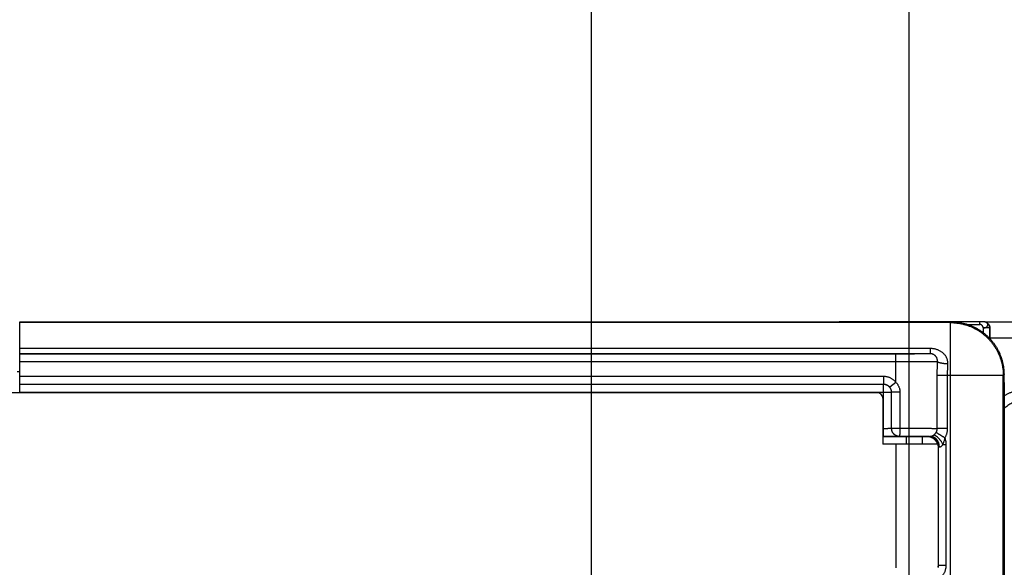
# Model space of a CAD drawing. Header units: inches. Extents: x 0 to 34, y 0 to 22.
# Tile 65 of 109: x 16.5 to 18.3, y 17.8 to 18.8. Entities that reach past the tile are written whole.
import ezdxf

# ---------------------------------------------------------------- set-up
doc = ezdxf.new("R2010")
doc.units = ezdxf.units.IN
doc.header["$LTSCALE"] = 1.87
doc.header["$MEASUREMENT"] = 0
doc.layers.get('0').update_dxf_attribs({"linetype": 'CONTINUOUS'})
doc.layers.add('DIMENSIONS', color=7, linetype='CONTINUOUS')
doc.styles.get("Standard").update_dxf_attribs({"font": 'txt', "width": 0.8})
doc.dimstyles.new('DIMSTYLE_1', dxfattribs={"dimtxt": 0.125, "dimasz": 0.18, "dimexe": 0.18, "dimexo": 0.0625, "dimgap": 0.09, "dimtad": 0, "dimtih": 1, "dimtoh": 1, "dimdec": 3, "dimzin": 4, "dimdsep": 46, "dimtxsty": 'STANDARD', "dimblk": '_FILLED', "dimblk1": '_FILLED', "dimblk2": '_FILLED', "dimcen": 0.09, "dimadec": 0, "dimazin": 0, "dimtp": 0.01, "dimtm": 0.01, "dimtfac": 1, "dimtdec": 3, "dimtofl": 0, "dimtmove": 0, "dimatfit": 3, "dimldrblk": '_FILLED', "dimfxl": 1, "dimtolj": 1, "dimtzin": 4, "dimarcsym": 0})

# ---------------------------------------------------------------- blocks, each defined once
blk = doc.blocks.new('_FILLED')
at = {"color": 0, "linetype": 'BYBLOCK'}
blk.add_solid([(0, 0), (-1, 0.174), (-1, -0.174)], dxfattribs=at)
blk = doc.blocks.new('*D10')
at = {"layer": 'DIMENSIONS', "color": 2, "linetype": 'CONTINUOUS'}
for p, q in [((15.3368, 18.3), (15.3368, 19.1235)), ((17.5364, 17.4584), (17.5364, 19.1235)), ((15.3368, 18.9985), (14.9768, 18.9985)), ((17.5364, 18.9985), (17.8964, 18.9985))]:
    blk.add_line(p, q, dxfattribs=at)
at = {"layer": 'DIMENSIONS', "color": 2, "linetype": 'CONTINUOUS', "xscale": 0.18, "yscale": 0.18, "zscale": 0.18}
blk.add_blockref('_FILLED', (15.3368, 18.9985), dxfattribs=at)
at = {"layer": 'DIMENSIONS', "color": 2, "linetype": 'CONTINUOUS', "xscale": 0.18, "yscale": 0.18, "zscale": 0.18, "rotation": 180}
blk.add_blockref('_FILLED', (17.5364, 18.9985), dxfattribs=at)
at = {"layer": 'DIMENSIONS', "color": 2, "linetype": 'CONTINUOUS', "width": 0.8}
for s, p in [('[', (16.3563, 18.936)), (']', (16.9563, 18.936)), ('2.200', (15.7313, 18.936)), ('55.87', (16.4563, 18.936))]:
    blk.add_text(s, height=0.125, dxfattribs=at).set_placement(p)
blk = doc.blocks.new('*D11')
at = {"layer": 'DIMENSIONS', "color": 2, "linetype": 'CONTINUOUS'}
for p, q in [((15.3368, 18.2949), (15.3368, 19.8735)), ((18.1388, 17.6052), (18.1388, 19.8735)), ((15.3368, 19.7485), (16.0152, 19.7485)), ((18.1388, 19.7485), (17.4652, 19.7485))]:
    blk.add_line(p, q, dxfattribs=at)
at = {"layer": 'DIMENSIONS', "color": 2, "linetype": 'CONTINUOUS', "xscale": 0.18, "yscale": 0.18, "zscale": 0.18, "rotation": 180}
blk.add_blockref('_FILLED', (15.3368, 19.7485), dxfattribs=at)
at = {"layer": 'DIMENSIONS', "color": 2, "linetype": 'CONTINUOUS', "xscale": 0.18, "yscale": 0.18, "zscale": 0.18}
blk.add_blockref('_FILLED', (18.1388, 19.7485), dxfattribs=at)
at = {"layer": 'DIMENSIONS', "color": 2, "linetype": 'CONTINUOUS', "width": 0.8}
for s, p in [('[', (16.7027, 19.686)), (']', (17.3027, 19.686)), ('2.802', (16.0777, 19.686)), ('71.17', (16.8027, 19.686))]:
    blk.add_text(s, height=0.125, dxfattribs=at).set_placement(p)
blk = doc.blocks.new('*D13')
at = {"layer": 'DIMENSIONS', "color": 2, "linetype": 'CONTINUOUS'}
for p, q in [((15.2855, 18.2468), (13.6498, 18.2468)), ((13.7748, 18.2468), (13.7748, 17.8174)), ((13.7748, 17.388), (13.7748, 17.8174)), ((13.7748, 17.8174), (13.7748, 16.9618)), ((17.4631, 17.388), (13.6498, 17.388)), ((13.7748, 16.9618), (13.2928, 16.9618))]:
    blk.add_line(p, q, dxfattribs=at)
at = {"layer": 'DIMENSIONS', "color": 2, "linetype": 'CONTINUOUS', "xscale": 0.18, "yscale": 0.18, "zscale": 0.18}
for p, rotation in [((13.7748, 18.2468), 90), ((13.7748, 17.388), 270)]:
    blk.add_blockref('_FILLED', p, dxfattribs=dict(at, rotation=rotation))
at = {"layer": 'DIMENSIONS', "color": 2, "linetype": 'CONTINUOUS', "width": 0.8}
for s, p in [('[', (12.5303, 16.8993)), (']', (13.1303, 16.8993)), ('.859', (12.0053, 16.8993)), ('21.82', (12.6303, 16.8993))]:
    blk.add_text(s, height=0.125, dxfattribs=at).set_placement(p)
blk = doc.blocks.new('*D14')
at = {"layer": 'DIMENSIONS', "color": 2, "linetype": 'CONTINUOUS'}
for p, q in [((14.5248, 18.6606), (14.1321, 18.6606)), ((14.5248, 17.8754), (14.5248, 18.6606)), ((15.288, 18.2468), (14.3998, 18.2468)), ((14.5248, 18.2468), (14.5248, 17.8754)), ((14.5248, 17.504), (14.5248, 17.8754)), ((18.0225, 17.504), (14.3998, 17.504))]:
    blk.add_line(p, q, dxfattribs=at)
at = {"layer": 'DIMENSIONS', "color": 2, "linetype": 'CONTINUOUS', "xscale": 0.18, "yscale": 0.18, "zscale": 0.18}
for p, rotation in [((14.5248, 18.2468), 90), ((14.5248, 17.504), 270)]:
    blk.add_blockref('_FILLED', p, dxfattribs=dict(at, rotation=rotation))
at = {"layer": 'DIMENSIONS', "color": 2, "linetype": 'CONTINUOUS', "width": 0.8}
for s, p in [('[', (13.3696, 18.5981)), (']', (13.9696, 18.5981)), ('.743', (12.8446, 18.5981)), ('18.87', (13.4696, 18.5981))]:
    blk.add_text(s, height=0.125, dxfattribs=at).set_placement(p)

msp = doc.modelspace()

# ---------------------------------------------------------------- linework, layer by layer
at = {"color": 7, "linetype": 'CONTINUOUS'}
for p, q in [((16.4518, 18.1135), (16.4518, 18.2485)), ((16.4518, 18.2485), (18.2188, 18.2483)), ((18.2173, 18.2468), (16.4518, 18.2468)), ((18.0431, 18.2485), (18.006, 18.2483)), ((18.275, 18.2485), (18.0431, 18.2485)), ((18.2173, 18.2468), (18.2188, 18.2483)), ((18.2173, 17.6936), (18.2173, 18.2468)), ((18.2775, 18.2485), (18.275, 18.2485)), ((18.2789, 18.2485), (18.2775, 18.2485)), ((18.2795, 18.2485), (18.2789, 18.2485)), ((18.2798, 18.2485), (18.2795, 18.2485)), ((18.2809, 18.2484), (18.2809, 18.2484)), ((18.2824, 18.2482), (18.4613, 18.2482)), ((18.2856, 18.247), (18.2852, 18.2472)), ((18.2497, 18.2434), (18.2728, 18.2434)), ((18.2795, 18.2367), (18.2795, 18.2277)), ((18.2917, 18.2367), (18.2795, 18.2367)), ((18.2917, 18.2367), (18.2917, 18.2166)), ((18.2919, 18.2366), (18.2917, 18.2367)), ((18.2918, 18.2166), (18.2918, 18.2182)), ((18.2918, 18.2182), (18.4615, 18.2182)), ((18.1787, 18.1976), (16.4518, 18.1976)), ((18.1787, 18.1976), (18.1787, 18.1878)), ((18.1787, 18.1878), (16.4518, 18.1878)), ((18.1138, 18.1872), (16.4518, 18.1872)), ((18.1138, 18.1722), (16.4518, 18.1722)), ((18.1138, 18.1335), (18.1138, 18.1872)), ((16.4467, 18.1539), (16.4518, 18.1538)), ((16.4518, 18.1452), (18.09, 18.1452)), ((18.09, 18.1452), (18.09, 18.1302)), ((18.1921, 18.0461), (18.1921, 18.1468)), ((18.3173, 18.1468), (18.1921, 18.1468)), ((18.2117, 18.0461), (18.2117, 18.1468)), ((18.3173, 18.1468), (18.3188, 18.1483)), ((18.3173, 17.723), (18.3173, 18.1468)), ((18.3188, 18.133), (18.3188, 18.1483)), ((16.4518, 18.1302), (18.09, 18.1302)), ((16.4518, 18.1301), (18.0899, 18.1301)), ((18.09, 18.1302), (18.0899, 18.1301)), ((18.0899, 18.0312), (18.0899, 18.1301)), ((18.1138, 18.1335), (18.1019, 18.1243)), ((18.0788, 18.1135), (16.1554, 18.1135)), ((16.4518, 18.1151), (18.1049, 18.1151)), ((18.0888, 18.1035), (18.0888, 18.016)), ((18.105, 18.1152), (18.1049, 18.1151)), ((18.1049, 18.1151), (18.1049, 18.0465)), ((18.105, 18.1152), (18.105, 18.0465)), ((18.1214, 18.1152), (18.105, 18.1152)), ((18.1214, 18.1152), (18.1214, 18.0465)), ((18.0888, 18.0462), (18.0899, 18.0462)), ((18.1049, 18.0465), (18.105, 18.0465)), ((18.105, 18.0465), (18.1214, 18.0465)), ((18.2117, 18.0461), (18.1921, 18.0461)), ((18.0888, 18.0312), (18.0899, 18.0312)), ((18.1738, 18.0303), (18.0888, 18.0303)), ((18.1199, 18.0315), (18.12, 18.0315)), ((18.1338, 18.016), (18.1338, 18.0303)), ((18.1638, 18.0303), (18.1638, 18.016)), ((18.1738, 18.0303), (18.1743, 18.0308)), ((18.1938, 18.016), (18.0888, 18.016)), ((18.1138, 18.016), (18.1138, 17.7813)), ((18.1938, 18.016), (18.1938, 17.7825)), ((18.1938, 18.0103), (18.1943, 18.0108)), ((18.1943, 17.7867), (18.1943, 18.0108)), ((18.203, 18.0158), (18.2093, 18.0158)), ((18.2093, 17.7867), (18.2093, 18.0158)), ((18.3199, 17.9973), (18.3188, 17.9985)), ((18.1943, 17.7867), (18.1938, 17.7872)), ((18.1943, 17.7867), (18.2093, 17.7867))]:
    msp.add_line(p, q, dxfattribs=at)
for points in [[(18.2809, 18.2484), (18.2807, 18.2484), (18.2805, 18.2485), (18.2803, 18.2485), (18.2802, 18.2485), (18.2801, 18.2485), (18.2798, 18.2485)], [(18.2852, 18.2472), (18.2842, 18.2477), (18.2832, 18.248), (18.2821, 18.2483), (18.281, 18.2484), (18.2809, 18.2484)]]:
    msp.add_lwpolyline(points, dxfattribs=at)
msp.add_arc((18.0788, 18.1035), 0.01, 0, 90, dxfattribs=at)
for points, knots in [([(18.0513, 18.2485), (18.0513, 18.2485), (18.0513, 18.2484), (18.0513, 18.2484), (18.0513, 18.2483)], [0, 0, 0, 0, 0.301729, 1, 1, 1, 1]), ([(18.2173, 18.2468), (18.2193, 18.2468), (18.2233, 18.2467), (18.2293, 18.2462), (18.2353, 18.2452), (18.2412, 18.244), (18.247, 18.2424), (18.2528, 18.2404), (18.2583, 18.2381), (18.2638, 18.2354), (18.269, 18.2325), (18.2741, 18.2292), (18.279, 18.2256), (18.2836, 18.2217), (18.288, 18.2176), (18.2922, 18.2132), (18.296, 18.2085), (18.2996, 18.2037), (18.3029, 18.1986), (18.3059, 18.1933), (18.3085, 18.1879), (18.3108, 18.1823), (18.3128, 18.1766), (18.3144, 18.1708), (18.3157, 18.1649), (18.3166, 18.1589), (18.3172, 18.1529), (18.3173, 18.1488), (18.3173, 18.1468)], [0, 0, 0, 0, 0.038461, 0.076922, 0.115383, 0.153844, 0.192305, 0.230767, 0.269228, 0.30769, 0.346152, 0.384614, 0.423076, 0.461538, 0.5, 0.538462, 0.576924, 0.615386, 0.653848, 0.69231, 0.730772, 0.769233, 0.807695, 0.846156, 0.884617, 0.923078, 0.961539, 1, 1, 1, 1]), ([(18.2188, 18.2483), (18.2208, 18.2483), (18.2248, 18.2482), (18.2308, 18.2477), (18.2368, 18.2467), (18.2427, 18.2455), (18.2485, 18.2439), (18.2543, 18.2419), (18.2598, 18.2396), (18.2653, 18.2369), (18.2705, 18.234), (18.2756, 18.2307), (18.2805, 18.2271), (18.2851, 18.2232), (18.2895, 18.2191), (18.2937, 18.2147), (18.2975, 18.21), (18.3011, 18.2052), (18.3044, 18.2001), (18.3074, 18.1948), (18.31, 18.1894), (18.3123, 18.1838), (18.3143, 18.1781), (18.3159, 18.1723), (18.3172, 18.1664), (18.3181, 18.1604), (18.3186, 18.1544), (18.3188, 18.1503), (18.3188, 18.1483)], [0, 0, 0, 0, 0.038432, 0.076924, 0.115406, 0.153818, 0.192276, 0.230773, 0.269241, 0.307651, 0.346126, 0.384621, 0.423066, 0.461489, 0.499981, 0.538472, 0.576896, 0.615343, 0.65384, 0.692317, 0.73073, 0.769201, 0.807702, 0.846164, 0.88458, 0.923067, 0.961563, 1, 1, 1, 1]), ([(18.2728, 18.2434), (18.2728, 18.2437), (18.2728, 18.2442), (18.2728, 18.2449), (18.2728, 18.2454), (18.2729, 18.2458), (18.2729, 18.2463), (18.2729, 18.2467), (18.2729, 18.247), (18.2729, 18.2474), (18.2729, 18.2477), (18.2729, 18.2479), (18.2729, 18.248), (18.2729, 18.2481), (18.2729, 18.2482), (18.273, 18.2483), (18.273, 18.2484), (18.273, 18.2484), (18.273, 18.2485), (18.273, 18.2485), (18.273, 18.2485), (18.273, 18.2485), (18.273, 18.2485), (18.273, 18.2485), (18.273, 18.2485), (18.273, 18.2485), (18.273, 18.2485)], [0, 0, 0, 0, 0.195663, 0.291113, 0.383733, 0.472619, 0.556913, 0.635788, 0.708488, 0.774296, 0.832589, 0.88279, 0.90471, 0.924436, 0.941917, 0.957121, 0.970016, 0.980578, 0.984979, 0.988793, 0.992024, 0.994679, 0.996773, 0.998334, 0.999441, 1, 1, 1, 1]), ([(18.2795, 18.2367), (18.2798, 18.2367), (18.2804, 18.2367), (18.2812, 18.2368), (18.282, 18.237), (18.2829, 18.2372), (18.2836, 18.2375), (18.2844, 18.2378), (18.2851, 18.2382), (18.2857, 18.2386), (18.2863, 18.2391), (18.2868, 18.2396), (18.2872, 18.2402), (18.2875, 18.2407), (18.2878, 18.2413), (18.2879, 18.2419), (18.288, 18.2425), (18.288, 18.2432), (18.2879, 18.2438), (18.2877, 18.2444), (18.2874, 18.245), (18.2871, 18.2455), (18.2866, 18.246), (18.2861, 18.2465), (18.2857, 18.2468), (18.2855, 18.2469)], [0, 0, 0, 0, 0.050694, 0.101989, 0.153534, 0.204974, 0.255898, 0.305765, 0.354096, 0.40054, 0.444973, 0.487559, 0.528546, 0.568221, 0.606898, 0.645028, 0.682781, 0.720059, 0.757436, 0.795458, 0.834167, 0.873719, 0.914502, 0.956583, 1, 1, 1, 1]), ([(18.2849, 18.2473), (18.2847, 18.2474), (18.2842, 18.2476), (18.2834, 18.2479), (18.2826, 18.2482), (18.2818, 18.2483), (18.2812, 18.2484), (18.2809, 18.2484)], [0, 0, 0, 0, 0.1845, 0.375939, 0.574546, 0.781647, 1, 1, 1, 1]), ([(18.2917, 18.2367), (18.2917, 18.237), (18.2917, 18.2378), (18.2915, 18.239), (18.2913, 18.2401), (18.2909, 18.2412), (18.2904, 18.2422), (18.2898, 18.2432), (18.2891, 18.2442), (18.2883, 18.245), (18.2874, 18.2458), (18.2865, 18.2465), (18.2857, 18.2469), (18.2853, 18.2472), (18.2852, 18.2472)], [0, 0, 0, 0, 0.088681, 0.177361, 0.266038, 0.354715, 0.443389, 0.532062, 0.620734, 0.709404, 0.798074, 0.886743, 0.975411, 1, 1, 1, 1]), ([(18.2856, 18.247), (18.2857, 18.247), (18.2863, 18.2467), (18.2872, 18.2461), (18.2882, 18.2452), (18.2891, 18.2443), (18.2899, 18.2433), (18.2906, 18.2422), (18.2911, 18.2411), (18.2915, 18.24), (18.2917, 18.2388), (18.2919, 18.2377), (18.2919, 18.237), (18.2919, 18.2366)], [0, 0, 0, 0, 0.034194, 0.142146, 0.247738, 0.350591, 0.450669, 0.548175, 0.643008, 0.735557, 0.826114, 0.914329, 1, 1, 1, 1]), ([(18.2795, 18.2367), (18.2795, 18.2369), (18.2795, 18.2373), (18.2794, 18.2379), (18.2792, 18.2385), (18.2789, 18.2391), (18.2786, 18.2397), (18.2783, 18.2402), (18.2779, 18.2408), (18.2774, 18.2413), (18.2769, 18.2417), (18.2762, 18.2423), (18.2755, 18.2427), (18.2747, 18.2431), (18.2741, 18.2433), (18.2734, 18.2434), (18.273, 18.2434), (18.2728, 18.2434)], [0, 0, 0, 0, 0.059593, 0.120037, 0.181498, 0.243995, 0.307428, 0.371613, 0.436308, 0.501232, 0.566092, 0.630599, 0.757412, 0.81948, 0.880517, 0.940607, 1, 1, 1, 1]), ([(18.2918, 18.2182), (18.2918, 18.2189), (18.2918, 18.2204), (18.2918, 18.2226), (18.2918, 18.2247), (18.2918, 18.2269), (18.2918, 18.2289), (18.2918, 18.231), (18.2918, 18.2329), (18.2919, 18.2348), (18.2919, 18.236), (18.2919, 18.2366)], [0, 0, 0, 0, 0.119442, 0.238405, 0.355927, 0.471535, 0.584763, 0.694699, 0.800905, 0.902946, 1, 1, 1, 1]), ([(18.2123, 18.1684), (18.2123, 18.1691), (18.2123, 18.1704), (18.2122, 18.1724), (18.2119, 18.1744), (18.2114, 18.1764), (18.2107, 18.1784), (18.2098, 18.1804), (18.2088, 18.1823), (18.2076, 18.1842), (18.2062, 18.186), (18.2046, 18.1877), (18.2029, 18.1893), (18.2009, 18.1908), (18.1988, 18.1922), (18.1966, 18.1935), (18.1943, 18.1946), (18.1918, 18.1955), (18.1893, 18.1963), (18.1867, 18.1969), (18.184, 18.1973), (18.1814, 18.1976), (18.1796, 18.1976), (18.1787, 18.1976)], [0, 0, 0, 0, 0.039917, 0.080087, 0.120997, 0.162556, 0.204809, 0.247802, 0.291582, 0.3362, 0.381764, 0.428414, 0.476285, 0.525447, 0.575787, 0.627139, 0.679334, 0.732186, 0.785514, 0.83915, 0.892935, 0.946609, 1, 1, 1, 1]), ([(18.1787, 18.1878), (18.1786, 18.1878), (18.1783, 18.1877), (18.1776, 18.1877), (18.1767, 18.1877), (18.1755, 18.1876), (18.1741, 18.1876), (18.1724, 18.1876), (18.1704, 18.1875), (18.1682, 18.1875), (18.1657, 18.1875), (18.163, 18.1874), (18.1601, 18.1874), (18.157, 18.1874), (18.1537, 18.1874), (18.1502, 18.1873), (18.1466, 18.1873), (18.1428, 18.1873), (18.1389, 18.1873), (18.1349, 18.1873), (18.1308, 18.1873), (18.1266, 18.1872), (18.1223, 18.1872), (18.1181, 18.1872), (18.1152, 18.1872), (18.1138, 18.1872)], [0, 0, 0, 0, 0.005325, 0.014997, 0.028996, 0.047256, 0.069692, 0.096206, 0.126692, 0.161011, 0.199006, 0.240516, 0.285357, 0.333331, 0.384227, 0.437819, 0.49388, 0.552169, 0.612435, 0.67441, 0.737806, 0.802366, 0.867825, 0.933831, 1, 1, 1, 1]), ([(18.1926, 18.1727), (18.1922, 18.1727), (18.1914, 18.1727), (18.1901, 18.1726), (18.1884, 18.1726), (18.1865, 18.1726), (18.1842, 18.1725), (18.1817, 18.1725), (18.1789, 18.1725), (18.1758, 18.1724), (18.1725, 18.1724), (18.169, 18.1724), (18.1652, 18.1724), (18.1612, 18.1723), (18.157, 18.1723), (18.1527, 18.1723), (18.1482, 18.1723), (18.1435, 18.1723), (18.1387, 18.1723), (18.1339, 18.1723), (18.1289, 18.1722), (18.1239, 18.1722), (18.1188, 18.1722), (18.1155, 18.1722), (18.1138, 18.1722)], [0, 0, 0, 0, 0.013094, 0.030166, 0.051151, 0.075971, 0.10453, 0.136712, 0.172381, 0.211391, 0.253591, 0.298805, 0.346834, 0.397474, 0.450528, 0.505797, 0.563076, 0.622151, 0.682771, 0.74467, 0.807599, 0.871306, 0.935529, 1, 1, 1, 1]), ([(18.1926, 18.1727), (18.1926, 18.1732), (18.1926, 18.1741), (18.1925, 18.1756), (18.1923, 18.177), (18.1919, 18.1784), (18.1914, 18.1798), (18.1907, 18.181), (18.19, 18.1822), (18.1891, 18.1833), (18.1881, 18.1843), (18.187, 18.1851), (18.186, 18.1858), (18.1849, 18.1864), (18.1838, 18.1869), (18.1827, 18.1872), (18.1817, 18.1875), (18.1807, 18.1877), (18.1797, 18.1878), (18.179, 18.1878), (18.1787, 18.1878)], [0, 0, 0, 0, 0.062203, 0.124795, 0.187465, 0.250083, 0.312627, 0.37499, 0.436902, 0.497947, 0.557629, 0.615615, 0.671572, 0.725047, 0.775924, 0.824397, 0.870733, 0.915057, 0.958154, 1, 1, 1, 1]), ([(18.1921, 18.1468), (18.1921, 18.149), (18.1922, 18.1533), (18.1923, 18.1598), (18.1924, 18.1663), (18.1925, 18.1706), (18.1926, 18.1727)], [0, 0, 0, 0, 0.250574, 0.500972, 0.750887, 1, 1, 1, 1]), ([(18.2123, 18.1684), (18.2117, 18.1684), (18.2105, 18.1685), (18.2088, 18.1686), (18.2071, 18.1687), (18.2054, 18.1689), (18.2038, 18.1691), (18.2023, 18.1693), (18.2008, 18.1696), (18.1994, 18.1699), (18.1981, 18.1702), (18.197, 18.1705), (18.1959, 18.1708), (18.195, 18.1712), (18.1942, 18.1715), (18.1935, 18.1719), (18.193, 18.1723), (18.1927, 18.1726), (18.1926, 18.1727)], [0, 0, 0, 0, 0.085569, 0.170571, 0.254385, 0.336401, 0.416023, 0.492678, 0.56582, 0.634936, 0.699555, 0.759253, 0.81366, 0.862481, 0.905508, 0.942655, 0.97402, 1, 1, 1, 1]), ([(18.2117, 18.1468), (18.2117, 18.1486), (18.2118, 18.1522), (18.2119, 18.1577), (18.212, 18.163), (18.2122, 18.1666), (18.2123, 18.1684)], [0, 0, 0, 0, 0.251301, 0.502175, 0.75196, 1, 1, 1, 1]), ([(18.09, 18.1452), (18.0907, 18.1452), (18.0923, 18.1451), (18.0945, 18.1449), (18.0968, 18.1444), (18.099, 18.1438), (18.1011, 18.1431), (18.1032, 18.1421), (18.1053, 18.141), (18.1072, 18.1398), (18.109, 18.1384), (18.1107, 18.1369), (18.1123, 18.1353), (18.1133, 18.1341), (18.1138, 18.1335)], [0, 0, 0, 0, 0.08261, 0.165683, 0.249066, 0.332594, 0.416107, 0.49952, 0.582915, 0.666366, 0.749872, 0.833389, 0.916804, 1, 1, 1, 1]), ([(18.0899, 18.1301), (18.0904, 18.1301), (18.0913, 18.1301), (18.0927, 18.1299), (18.0941, 18.1296), (18.0954, 18.1291), (18.0966, 18.1286), (18.0979, 18.1279), (18.099, 18.1271), (18.1001, 18.1262), (18.101, 18.1253), (18.1019, 18.1242), (18.1027, 18.123), (18.1034, 18.1218), (18.104, 18.1206), (18.1044, 18.1193), (18.1047, 18.1179), (18.1049, 18.1165), (18.1049, 18.1156), (18.1049, 18.1151)], [0, 0, 0, 0, 0.058822, 0.117645, 0.176468, 0.235292, 0.294115, 0.352939, 0.411764, 0.470588, 0.529412, 0.588236, 0.647061, 0.705885, 0.764708, 0.823532, 0.882355, 0.941178, 1, 1, 1, 1]), ([(18.09, 18.1302), (18.0904, 18.1302), (18.0914, 18.1301), (18.0927, 18.13), (18.0941, 18.1296), (18.0954, 18.1292), (18.0966, 18.1287), (18.0978, 18.128), (18.099, 18.1272), (18.1, 18.1264), (18.101, 18.1254), (18.1016, 18.1247), (18.1019, 18.1243)], [0, 0, 0, 0, 0.10002, 0.200036, 0.300047, 0.400052, 0.500053, 0.600052, 0.700048, 0.800042, 0.900029, 1, 1, 1, 1]), ([(18.1019, 18.1243), (18.1022, 18.124), (18.1027, 18.1232), (18.1034, 18.122), (18.104, 18.1207), (18.1044, 18.1194), (18.1047, 18.118), (18.1049, 18.1166), (18.105, 18.1156), (18.105, 18.1152)], [0, 0, 0, 0, 0.139109, 0.281095, 0.425003, 0.569886, 0.714707, 0.858428, 1, 1, 1, 1]), ([(18.1138, 18.1335), (18.1143, 18.133), (18.1152, 18.1319), (18.1165, 18.1302), (18.1177, 18.1284), (18.1187, 18.1266), (18.1196, 18.1247), (18.1203, 18.1228), (18.1208, 18.1208), (18.1212, 18.1189), (18.1214, 18.117), (18.1214, 18.1158), (18.1214, 18.1152)], [0, 0, 0, 0, 0.106136, 0.211802, 0.316626, 0.420243, 0.522314, 0.62254, 0.720648, 0.816396, 0.909573, 1, 1, 1, 1]), ([(18.3188, 18.133), (18.3188, 18.0829), (18.3188, 17.9828), (18.3188, 17.8325), (18.3188, 17.7323), (18.3188, 17.6822)], [0, 0, 0, 0, 0.333332, 0.66667, 1, 1, 1, 1]), ([(18.3701, 18.1221), (18.3683, 18.1221), (18.3647, 18.122), (18.3594, 18.1216), (18.3541, 18.1209), (18.3488, 18.1198), (18.3436, 18.1185), (18.3385, 18.1169), (18.3335, 18.115), (18.3285, 18.1128), (18.3238, 18.1104), (18.3205, 18.1085), (18.3189, 18.1075), (18.3188, 18.1074)], [0, 0, 0, 0, 0.09855, 0.197449, 0.296595, 0.395898, 0.495269, 0.594619, 0.693906, 0.793149, 0.89237, 0.991604, 1, 1, 1, 1]), ([(18.3701, 18.1031), (18.3685, 18.1031), (18.3654, 18.103), (18.3607, 18.1026), (18.356, 18.1019), (18.3514, 18.1009), (18.3468, 18.0996), (18.3424, 18.0981), (18.338, 18.0963), (18.3338, 18.0942), (18.3297, 18.0919), (18.3257, 18.0894), (18.3221, 18.0867), (18.3198, 18.0848), (18.3188, 18.0839)], [0, 0, 0, 0, 0.084179, 0.168367, 0.25255, 0.336725, 0.420894, 0.505054, 0.589202, 0.673331, 0.757438, 0.841519, 0.925574, 1, 1, 1, 1]), ([(18.0899, 18.0462), (18.0904, 18.0462), (18.0913, 18.0462), (18.0927, 18.0462), (18.094, 18.0462), (18.0953, 18.0462), (18.0966, 18.0462), (18.0978, 18.0462), (18.0989, 18.0463), (18.1, 18.0463), (18.101, 18.0463), (18.1018, 18.0463), (18.1026, 18.0463), (18.1033, 18.0463), (18.1039, 18.0464), (18.1043, 18.0464), (18.1046, 18.0464), (18.1048, 18.0464), (18.1049, 18.0464), (18.1049, 18.0465)], [0, 0, 0, 0, 0.091832, 0.18289, 0.272401, 0.359596, 0.443719, 0.524051, 0.599915, 0.670672, 0.735735, 0.794591, 0.846784, 0.8919, 0.929553, 0.959403, 0.981184, 0.994719, 1, 1, 1, 1]), ([(18.1049, 18.0465), (18.1049, 18.046), (18.105, 18.0451), (18.1052, 18.0437), (18.1055, 18.0424), (18.1059, 18.041), (18.1065, 18.0398), (18.1072, 18.0386), (18.108, 18.0374), (18.1088, 18.0363), (18.1098, 18.0354), (18.1109, 18.0345), (18.112, 18.0337), (18.1132, 18.033), (18.1145, 18.0325), (18.1158, 18.032), (18.1172, 18.0317), (18.1186, 18.0315), (18.1195, 18.0315), (18.1199, 18.0315)], [0, 0, 0, 0, 0.058822, 0.117645, 0.176468, 0.235291, 0.294115, 0.352939, 0.411763, 0.470588, 0.529412, 0.588236, 0.647061, 0.705885, 0.764708, 0.823532, 0.882355, 0.941178, 1, 1, 1, 1]), ([(18.105, 18.0465), (18.105, 18.046), (18.105, 18.0451), (18.1052, 18.0437), (18.1055, 18.0424), (18.106, 18.0411), (18.1065, 18.0398), (18.1072, 18.0386), (18.108, 18.0375), (18.1089, 18.0364), (18.1099, 18.0354), (18.1109, 18.0345), (18.1121, 18.0337), (18.1133, 18.0331), (18.1146, 18.0325), (18.1159, 18.0321), (18.1172, 18.0317), (18.1186, 18.0316), (18.1195, 18.0315), (18.12, 18.0315)], [0, 0, 0, 0, 0.058848, 0.117697, 0.176547, 0.235397, 0.294248, 0.353098, 0.411948, 0.470796, 0.529647, 0.588496, 0.647338, 0.706178, 0.765025, 0.823896, 0.882694, 0.941373, 1, 1, 1, 1]), ([(18.1214, 18.0465), (18.1214, 18.0461), (18.1214, 18.0451), (18.1214, 18.0438), (18.1214, 18.0424), (18.1213, 18.0411), (18.1213, 18.0399), (18.1212, 18.0387), (18.1211, 18.0375), (18.1211, 18.0365), (18.121, 18.0355), (18.1209, 18.0346), (18.1208, 18.0338), (18.1206, 18.0332), (18.1205, 18.0326), (18.1204, 18.0321), (18.1203, 18.0318), (18.1202, 18.0316), (18.12, 18.0315), (18.12, 18.0315)], [0, 0, 0, 0, 0.090512, 0.180267, 0.268517, 0.354523, 0.437568, 0.516961, 0.592042, 0.662191, 0.72683, 0.785434, 0.837534, 0.88273, 0.920697, 0.951215, 0.974223, 0.990005, 1, 1, 1, 1]), ([(18.1214, 18.0465), (18.1231, 18.0465), (18.1265, 18.0465), (18.1315, 18.0465), (18.1364, 18.0465), (18.1412, 18.0465), (18.1459, 18.0465), (18.1505, 18.0464), (18.1549, 18.0464), (18.1592, 18.0464), (18.1633, 18.0464), (18.1672, 18.0464), (18.1708, 18.0463), (18.1743, 18.0463), (18.1775, 18.0463), (18.1804, 18.0463), (18.1831, 18.0462), (18.1855, 18.0462), (18.1876, 18.0462), (18.1894, 18.0461), (18.1909, 18.0461), (18.1918, 18.0461), (18.1921, 18.0461)], [0, 0, 0, 0, 0.07145, 0.142111, 0.211715, 0.280001, 0.346711, 0.411593, 0.474398, 0.534877, 0.592778, 0.647859, 0.699886, 0.748643, 0.793925, 0.835544, 0.873329, 0.907128, 0.936806, 0.962242, 0.983335, 1, 1, 1, 1]), ([(18.1899, 18.0384), (18.1901, 18.0387), (18.1906, 18.0395), (18.1912, 18.0408), (18.1916, 18.0421), (18.1919, 18.0434), (18.1921, 18.0447), (18.1921, 18.0456), (18.1921, 18.0461)], [0, 0, 0, 0, 0.168369, 0.335907, 0.502722, 0.668924, 0.834639, 1, 1, 1, 1]), ([(18.2067, 18.0281), (18.2071, 18.0287), (18.2078, 18.0301), (18.2088, 18.0322), (18.2097, 18.0344), (18.2104, 18.0366), (18.211, 18.0388), (18.2114, 18.0411), (18.2117, 18.0436), (18.2117, 18.0452), (18.2117, 18.0461)], [0, 0, 0, 0, 0.122861, 0.246254, 0.369601, 0.492308, 0.614553, 0.738372, 0.866081, 1, 1, 1, 1]), ([(18.0899, 18.0312), (18.0907, 18.0312), (18.0923, 18.0312), (18.0946, 18.0312), (18.0968, 18.0312), (18.0991, 18.0312), (18.1013, 18.0312), (18.1034, 18.0312), (18.1055, 18.0312), (18.1075, 18.0313), (18.1093, 18.0313), (18.111, 18.0313), (18.1126, 18.0313), (18.1141, 18.0313), (18.1154, 18.0313), (18.1166, 18.0313), (18.1175, 18.0314), (18.1184, 18.0314), (18.119, 18.0314), (18.1195, 18.0314), (18.1198, 18.0315), (18.1199, 18.0314), (18.1199, 18.0315)], [0, 0, 0, 0, 0.076765, 0.153692, 0.230184, 0.305624, 0.379396, 0.45089, 0.51952, 0.58483, 0.646483, 0.704141, 0.757481, 0.806221, 0.850077, 0.88875, 0.921954, 0.949464, 0.971096, 0.986717, 0.996319, 1, 1, 1, 1]), ([(18.12, 18.0315), (18.1214, 18.0315), (18.1242, 18.0315), (18.1283, 18.0315), (18.1324, 18.0315), (18.1365, 18.0315), (18.1404, 18.0315), (18.1443, 18.0314), (18.148, 18.0314), (18.1516, 18.0314), (18.155, 18.0314), (18.1582, 18.0314), (18.1612, 18.0313), (18.164, 18.0313), (18.1666, 18.0313), (18.169, 18.0312), (18.1711, 18.0312), (18.173, 18.0312), (18.1746, 18.0311), (18.176, 18.0311), (18.1771, 18.0311), (18.1779, 18.031), (18.1784, 18.031), (18.1787, 18.031), (18.1787, 18.031)], [0, 0, 0, 0, 0.071047, 0.141825, 0.211937, 0.280973, 0.348533, 0.414224, 0.477661, 0.538485, 0.596436, 0.651295, 0.702839, 0.750855, 0.795158, 0.83556, 0.871871, 0.903913, 0.931533, 0.9546, 0.973003, 0.98669, 0.995673, 1, 1, 1, 1]), ([(18.1786, 18.0297), (18.1782, 18.0298), (18.1771, 18.03), (18.1755, 18.0302), (18.1743, 18.0303), (18.1738, 18.0303)], [0, 0, 0, 0, 0.304282, 0.652229, 1, 1, 1, 1]), ([(18.1743, 18.0308), (18.1743, 18.0308), (18.1744, 18.0308), (18.1746, 18.0309), (18.175, 18.0309), (18.1755, 18.0309), (18.1761, 18.0309), (18.1769, 18.0309), (18.1778, 18.0309), (18.1784, 18.031), (18.1787, 18.031)], [0, 0, 0, 0, 0.020225, 0.070792, 0.15178, 0.263048, 0.404138, 0.574424, 0.773259, 1, 1, 1, 1]), ([(18.1936, 18.016), (18.1935, 18.0165), (18.1932, 18.0175), (18.1925, 18.0191), (18.1918, 18.0205), (18.191, 18.0219), (18.19, 18.0232), (18.1889, 18.0245), (18.1878, 18.0256), (18.1865, 18.0267), (18.1852, 18.0276), (18.1837, 18.0285), (18.1823, 18.0292), (18.1807, 18.0298), (18.1792, 18.0302), (18.1776, 18.0306), (18.1759, 18.0308), (18.1748, 18.0308), (18.1743, 18.0308)], [0, 0, 0, 0, 0.062499, 0.124999, 0.187498, 0.249999, 0.312499, 0.375, 0.4375, 0.500001, 0.562502, 0.625003, 0.687503, 0.750003, 0.812503, 0.875002, 0.937501, 1, 1, 1, 1]), ([(18.1787, 18.031), (18.1789, 18.031), (18.1792, 18.031), (18.1797, 18.031), (18.1802, 18.0311), (18.1807, 18.0312), (18.1812, 18.0314), (18.1818, 18.0315), (18.1824, 18.0318), (18.183, 18.032), (18.1836, 18.0324), (18.1842, 18.0327), (18.1846, 18.033), (18.1848, 18.0331)], [0, 0, 0, 0, 0.067638, 0.139871, 0.216218, 0.296507, 0.381434, 0.474776, 0.573765, 0.674209, 0.776915, 0.886301, 1, 1, 1, 1]), ([(18.1962, 18.011), (18.1962, 18.0115), (18.1961, 18.0127), (18.1959, 18.0144), (18.1956, 18.0161), (18.1951, 18.0178), (18.1946, 18.0194), (18.1939, 18.0209), (18.193, 18.0224), (18.1921, 18.0238), (18.1911, 18.0251), (18.19, 18.0263), (18.1888, 18.0273), (18.1875, 18.0283), (18.1861, 18.0291), (18.1847, 18.0298), (18.1833, 18.0303), (18.1818, 18.0307), (18.1803, 18.0309), (18.1792, 18.031), (18.1787, 18.031)], [0, 0, 0, 0, 0.05917, 0.118251, 0.177138, 0.235731, 0.293941, 0.351683, 0.40889, 0.465506, 0.521492, 0.576828, 0.631512, 0.685562, 0.739017, 0.791936, 0.844395, 0.896486, 0.948316, 1, 1, 1, 1]), ([(18.1936, 18.016), (18.1936, 18.0166), (18.1935, 18.0179), (18.193, 18.0199), (18.1922, 18.0218), (18.1912, 18.0236), (18.1899, 18.0253), (18.1884, 18.0268), (18.1865, 18.0282), (18.1843, 18.0293), (18.1817, 18.0301), (18.1798, 18.0303), (18.1788, 18.0303)], [0, 0, 0, 0, 0.084219, 0.174364, 0.263191, 0.353337, 0.44596, 0.542143, 0.643146, 0.750357, 0.865675, 1, 1, 1, 1]), ([(18.1929, 18.016), (18.1928, 18.0165), (18.1924, 18.0176), (18.1917, 18.0192), (18.1909, 18.0207), (18.1899, 18.0221), (18.1889, 18.0234), (18.1877, 18.0247), (18.1864, 18.0258), (18.1851, 18.0268), (18.1836, 18.0277), (18.1821, 18.0285), (18.1805, 18.0292), (18.1794, 18.0295), (18.1788, 18.0296)], [0, 0, 0, 0, 0.083363, 0.166656, 0.250029, 0.333324, 0.416687, 0.500008, 0.583336, 0.666691, 0.749979, 0.833355, 0.916624, 1, 1, 1, 1]), ([(18.1848, 18.0331), (18.1851, 18.0333), (18.1855, 18.0336), (18.1862, 18.0341), (18.1869, 18.0347), (18.1876, 18.0354), (18.1882, 18.0361), (18.1888, 18.0368), (18.1894, 18.0376), (18.1897, 18.0381), (18.1899, 18.0384)], [0, 0, 0, 0, 0.117008, 0.237878, 0.361392, 0.48695, 0.614001, 0.742055, 0.870791, 1, 1, 1, 1]), ([(18.203, 18.0158), (18.2028, 18.0163), (18.2022, 18.0174), (18.2013, 18.0189), (18.2004, 18.0204), (18.1994, 18.0218), (18.1984, 18.0232), (18.1973, 18.0246), (18.1963, 18.0259), (18.1952, 18.0271), (18.1941, 18.0282), (18.193, 18.0292), (18.192, 18.0302), (18.1909, 18.031), (18.1899, 18.0317), (18.1889, 18.0322), (18.188, 18.0327), (18.1871, 18.033), (18.1863, 18.0332), (18.1855, 18.0332), (18.185, 18.0332), (18.1848, 18.0331)], [0, 0, 0, 0, 0.066534, 0.133738, 0.201186, 0.268422, 0.334992, 0.40045, 0.464363, 0.526314, 0.58591, 0.642785, 0.696612, 0.747108, 0.794044, 0.837264, 0.876697, 0.912386, 0.944526, 0.973514, 1, 1, 1, 1]), ([(18.2067, 18.0281), (18.2062, 18.0284), (18.2052, 18.029), (18.2037, 18.0299), (18.2023, 18.0308), (18.2009, 18.0316), (18.1995, 18.0325), (18.1982, 18.0333), (18.197, 18.034), (18.1958, 18.0347), (18.1947, 18.0354), (18.1937, 18.036), (18.1928, 18.0366), (18.192, 18.0371), (18.1913, 18.0375), (18.1907, 18.0379), (18.1903, 18.0381), (18.19, 18.0383), (18.1899, 18.0384)], [0, 0, 0, 0, 0.088045, 0.175413, 0.261466, 0.345559, 0.427059, 0.505355, 0.579859, 0.650012, 0.715287, 0.775196, 0.829289, 0.87716, 0.91845, 0.95285, 0.980101, 1, 1, 1, 1]), ([(18.203, 18.0158), (18.2034, 18.0166), (18.2041, 18.0182), (18.2049, 18.0207), (18.2057, 18.0232), (18.2063, 18.0256), (18.2066, 18.0273), (18.2067, 18.0281)], [0, 0, 0, 0, 0.206835, 0.410268, 0.61035, 0.807003, 1, 1, 1, 1]), ([(18.2093, 18.0158), (18.2093, 18.0165), (18.2092, 18.0179), (18.209, 18.02), (18.2087, 18.0221), (18.2081, 18.0241), (18.2075, 18.0261), (18.207, 18.0274), (18.2067, 18.0281)], [0, 0, 0, 0, 0.167277, 0.333763, 0.499863, 0.665999, 0.832589, 1, 1, 1, 1]), ([(18.1943, 18.0108), (18.1943, 18.0113), (18.1943, 18.0124), (18.1941, 18.0139), (18.1939, 18.0149), (18.1938, 18.0154)], [0, 0, 0, 0, 0.333336, 0.666674, 1, 1, 1, 1]), ([(18.1943, 18.0108), (18.1943, 18.0108), (18.1944, 18.0108), (18.1946, 18.0109), (18.1948, 18.0109), (18.1952, 18.0109), (18.1957, 18.0109), (18.196, 18.011), (18.1962, 18.011)], [0, 0, 0, 0, 0.035733, 0.124367, 0.266285, 0.460553, 0.70573, 1, 1, 1, 1]), ([(18.1962, 18.011), (18.1964, 18.011), (18.1968, 18.011), (18.1973, 18.0111), (18.1979, 18.0113), (18.1985, 18.0115), (18.1991, 18.0118), (18.1997, 18.0122), (18.2003, 18.0127), (18.2009, 18.0133), (18.2016, 18.014), (18.2023, 18.0148), (18.2028, 18.0155), (18.203, 18.0158)], [0, 0, 0, 0, 0.063909, 0.130613, 0.199913, 0.272169, 0.348253, 0.429576, 0.518149, 0.616601, 0.72799, 0.855222, 1, 1, 1, 1]), ([(18.1938, 17.7827), (18.1939, 17.7832), (18.1941, 17.784), (18.1943, 17.7854), (18.1943, 17.7862), (18.1943, 17.7867)], [0, 0, 0, 0, 0.333279, 0.666608, 1, 1, 1, 1]), ([(18.1999, 17.7649), (18.2005, 17.7654), (18.2016, 17.7666), (18.2032, 17.7685), (18.2046, 17.7705), (18.2058, 17.7726), (18.2069, 17.7748), (18.2078, 17.7771), (18.2084, 17.7795), (18.2089, 17.7819), (18.2092, 17.7843), (18.2093, 17.7859), (18.2093, 17.7867)], [0, 0, 0, 0, 0.100517, 0.200901, 0.30119, 0.401426, 0.501656, 0.601862, 0.701923, 0.80171, 0.901103, 1, 1, 1, 1])]:
    msp.add_open_spline(points, degree=3, knots=knots, dxfattribs=at)
for points in [[(18.2855, 18.2469), (18.2853, 18.247), (18.2851, 18.2472), (18.2849, 18.2473)], [(18.1788, 18.0296), (18.1788, 18.0297), (18.1787, 18.0297), (18.1786, 18.0297)]]:
    msp.add_open_spline(points, degree=3, dxfattribs=at)

# ---------------------------------------------------------------- dimensions: what is measured, and where the dimension line sits
at = {"layer": 'DIMENSIONS', "color": 2, "linetype": 'CONTINUOUS'}
for base, p1, p2, picture, middle in [((18.1388, 19.7485), (15.3368, 18.2949), (18.1388, 17.6052), '*D11', (16.7402, 19.7485)), ((17.5364, 18.9985), (15.3368, 18.3), (17.5364, 17.4584), '*D10', (16.3938, 18.9985))]:
    dim = msp.add_linear_dim(base=base, p1=p1, p2=p2, dimstyle='DIMSTYLE_1', dxfattribs=at)
    dim.commit()
    dim.dimension.update_dxf_attribs({"geometry": picture, "text_midpoint": middle, "dimtype": 160})
for base, p1, p2, picture, middle in [((14.5248, 17.504), (15.288, 18.2468), (18.0225, 17.504), '*D14', (13.4571, 18.6606)), ((13.7748, 17.388), (15.2855, 18.2468), (17.4631, 17.388), '*D13', (12.6178, 16.9618))]:
    dim = msp.add_linear_dim(base=base, p1=p1, p2=p2, angle=270, dimstyle='DIMSTYLE_1', dxfattribs=at)
    dim.commit()
    dim.dimension.update_dxf_attribs({"geometry": picture, "text_midpoint": middle, "dimtype": 160})

doc.saveas('drawing.dxf')
